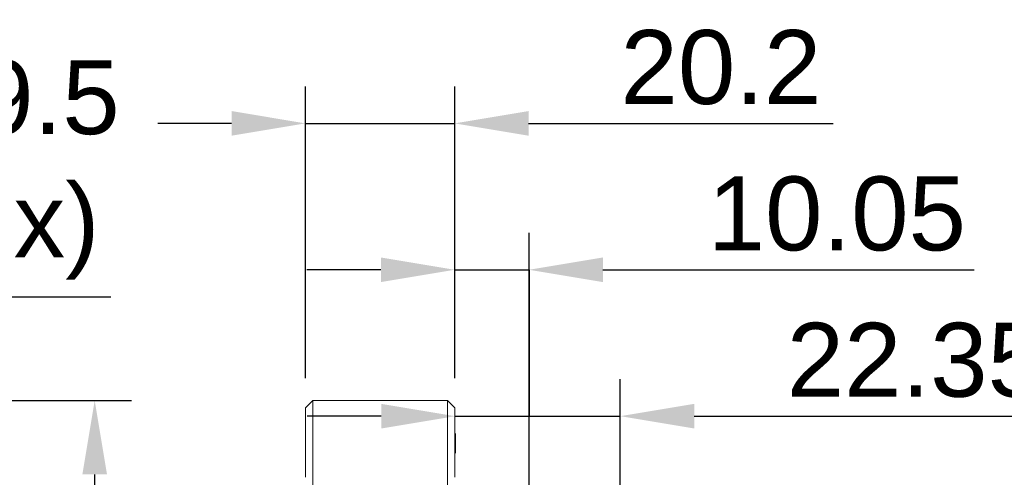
# Model space of a CAD drawing. Extents: x 0 to 283, y 0 to 196.
# Tile 12 of 30: x 98 to 164, y 121 to 152. Entities that reach past the tile are written whole.
import ezdxf

# ---------------------------------------------------------------- set-up
doc = ezdxf.new("R2010")
doc.units = 0
doc.layers.get('0').update_dxf_attribs({"linetype": 'CONTINUOUS'})
doc.layers.get('DEFPOINTS').update_dxf_attribs({"linetype": 'CONTINUOUS'})
doc.layers.add('DIM', color=7, linetype='CONTINUOUS')
doc.layers.add('VISIBLE', color=255, linetype='CONTINUOUS', lineweight=0)
doc.styles.add('SANSSERIF', font='sanss___.ttf')
doc.dimstyles.new('ISO-25$0', dxfattribs={"dimtxt": 2.5, "dimasz": 2.5, "dimexe": 1.25, "dimexo": 1, "dimgap": 0.6, "dimtad": 1, "dimdec": 1, "dimzin": 9, "dimdsep": 46, "dimtxsty": 'SANSSERIF', "dimcen": 0.75, "dimadec": 1, "dimazin": 0, "dimtfac": 1, "dimtdec": 1, "dimtmove": 0, "dimatfit": 3, "dimfxl": 1, "dimarcsym": 0})
doc.dimstyles.new('ISO-25$4', dxfattribs={"dimtxt": 2.5, "dimasz": 2.5, "dimexe": 1.25, "dimexo": 1, "dimgap": 0.6, "dimtad": 1, "dimtih": 1, "dimtoh": 1, "dimdec": 1, "dimlfac": 4, "dimzin": 1, "dimdsep": 46, "dimtxsty": 'SANSSERIF', "dimcen": 0, "dimadec": 1, "dimazin": 0, "dimtfac": 1, "dimtdec": 1, "dimtofl": 0, "dimtmove": 0, "dimatfit": 3, "dimfxl": 1, "dimarcsym": 0})

# ---------------------------------------------------------------- blocks, each defined once
blk = doc.blocks.new('*D14')
at = {"layer": 'DEFPOINTS', "color": 0, "transparency": 16777216}
for p in [(48.027, 125.772), (102.652, 125.772), (77.902, 73.822)]:
    blk.add_point(p, dxfattribs=at)
at = {"layer": 'DIM', "color": 0, "lineweight": -2, "transparency": 16777216}
for p, q in [((50.027, 125.772), (105.152, 125.772)), ((102.652, 78.822), (102.652, 120.772)), ((79.902, 73.822), (105.152, 73.822))]:
    blk.add_line(p, q, dxfattribs=at)
at = {"layer": 'DIM', "color": 0, "transparency": 16777216}
for points in [[(101.819, 120.772), (103.486, 120.772), (102.652, 125.772)], [(101.819, 78.822), (103.486, 78.822), (102.652, 73.822)]]:
    blk.add_solid(points, dxfattribs=at)
at = {"layer": 'DIM', "color": 0, "transparency": 16777216, "insert": (98.873, 99.797), "char_height": 5, "attachment_point": 5, "rotation": 90, "style": 'SANSSERIF'}
blk.add_mtext('103.9', dxfattribs=at)
blk = doc.blocks.new('*D15')
at = {"layer": 'DEFPOINTS', "color": 0, "transparency": 16777216}
for p in [(116.912, 144.511), (116.912, 125.272), (127.012, 125.272)]:
    blk.add_point(p, dxfattribs=at)
at = {"layer": 'DIM', "color": 0, "lineweight": -2, "transparency": 16777216}
for p, q in [((116.912, 127.272), (116.912, 147.011)), ((127.012, 127.272), (127.012, 147.011)), ((111.912, 144.511), (106.912, 144.511)), ((116.912, 144.511), (127.012, 144.511)), ((132.012, 144.511), (152.626, 144.511))]:
    blk.add_line(p, q, dxfattribs=at)
at = {"layer": 'DIM', "color": 0, "transparency": 16777216}
for points in [[(111.912, 145.345), (111.912, 143.678), (116.912, 144.511)], [(132.012, 145.345), (132.012, 143.678), (127.012, 144.511)]]:
    blk.add_solid(points, dxfattribs=at)
at = {"layer": 'DIM', "color": 0, "transparency": 16777216, "insert": (145.023, 148.287), "char_height": 5, "attachment_point": 5, "style": 'SANSSERIF'}
blk.add_mtext('20.2', dxfattribs=at)
blk = doc.blocks.new('*D16')
at = {"layer": 'DEFPOINTS', "color": 0, "transparency": 16777216}
for p in [(132.037, 134.611), (127.012, 125.272), (132.037, 113.485)]:
    blk.add_point(p, dxfattribs=at)
at = {"layer": 'DIM', "color": 0, "lineweight": -2, "transparency": 16777216}
for p, q in [((127.012, 127.272), (127.012, 137.111)), ((132.037, 115.485), (132.037, 137.111)), ((122.012, 134.611), (117.012, 134.611)), ((127.012, 134.611), (132.037, 134.611)), ((137.037, 134.611), (162.151, 134.611))]:
    blk.add_line(p, q, dxfattribs=at)
at = {"layer": 'DIM', "color": 0, "transparency": 16777216}
for points in [[(122.012, 135.444), (122.012, 133.778), (127.012, 134.611)], [(137.037, 135.444), (137.037, 133.778), (132.037, 134.611)]]:
    blk.add_solid(points, dxfattribs=at)
at = {"layer": 'DIM', "color": 0, "transparency": 16777216, "insert": (152.865, 138.386), "char_height": 5, "attachment_point": 5, "style": 'SANSSERIF'}
blk.add_mtext('10.05', dxfattribs=at)
blk = doc.blocks.new('*D25')
at = {"layer": 'DEFPOINTS', "color": 0, "transparency": 16777216}
for p in [(79.429, 120.55), (76.902, 116.528)]:
    blk.add_point(p, dxfattribs=at)
at = {"layer": 'DIM', "color": 0, "lineweight": -2, "transparency": 16777216}
for p, q in [((87.101, 132.767), (82.088, 124.785)), ((103.75, 132.767), (87.101, 132.767))]:
    blk.add_line(p, q, dxfattribs=at)
at = {"layer": 'DIM', "color": 0, "transparency": 16777216}
blk.add_solid([(81.382, 125.228), (82.793, 124.341), (79.429, 120.55)], dxfattribs=at)
at = {"layer": 'DIM', "color": 0, "transparency": 16777216, "insert": (96.967, 141.364), "char_height": 5, "attachment_point": 5, "style": 'SANSSERIF'}
blk.add_mtext('R9.5\\P(2x)', dxfattribs=at)
blk = doc.blocks.new('*D29')
at = {"layer": 'DEFPOINTS', "color": 0, "transparency": 16777216}
for p in [(127.037, 125.544), (138.212, 124.71), (138.212, 113.36)]:
    blk.add_point(p, dxfattribs=at)
at = {"layer": 'DIM', "color": 0, "lineweight": -2, "transparency": 16777216}
for p, q in [((138.212, 115.36), (138.212, 127.21)), ((122.037, 124.71), (117.037, 124.71)), ((127.037, 124.71), (138.212, 124.71)), ((143.212, 124.71), (167.733, 124.71)), ((127.037, 123.544), (127.037, 122.21))]:
    blk.add_line(p, q, dxfattribs=at)
at = {"layer": 'DIM', "color": 0, "transparency": 16777216}
for points in [[(122.037, 125.544), (122.037, 123.877), (127.037, 124.71)], [(143.212, 125.544), (143.212, 123.877), (138.212, 124.71)]]:
    blk.add_solid(points, dxfattribs=at)
at = {"layer": 'DIM', "color": 0, "transparency": 16777216, "insert": (158.21, 128.489), "char_height": 5, "attachment_point": 5, "style": 'SANSSERIF'}
blk.add_mtext('22.35', dxfattribs=at)

msp = doc.modelspace()

# ---------------------------------------------------------------- linework, layer by layer
msp.add_line((132.0375, 134.6108), (132.0375, 124.7105))
at = {"layer": 'VISIBLE'}
for p, q in [((116.9125, 125.2724), (117.4125, 125.7724)), ((116.9125, 125.2724), (116.9125, 120.5767)), ((117.4125, 121.0531), (117.4125, 125.7724)), ((126.5125, 125.7724), (117.4125, 125.7724)), ((126.5125, 125.7724), (126.5125, 121.0531)), ((127.0125, 125.2724), (126.5125, 125.7724)), ((127.0125, 120.5767), (127.0125, 125.2724)), ((117.4125, 116.5278), (117.4125, 121.0531)), ((126.5125, 121.0531), (126.5125, 116.5278))]:
    msp.add_line(p, q, dxfattribs=at)

# ---------------------------------------------------------------- dimensions: what is measured, and where the dimension line sits
at = {"layer": 'DIM'}
for base, p1, p2, override, picture, middle in [((116.9125, 144.5112), (127.0125, 125.2724), (116.9125, 125.2724), {"dimscale": 2, "dimlfac": 2}, '*D15', (145.0234, 144.5112)), ((132.0375, 134.6108), (127.0125, 125.2724), (132.0375, 113.4849), {"dimscale": 2, "dimdec": 2, "dimlfac": 2}, '*D16', (152.8646, 134.6108)), ((138.2125, 124.7105), (127.0375, 125.5438), (138.2125, 113.3599), {"dimscale": 2, "dimdec": 2, "dimlfac": 2}, '*D29', (158.2101, 124.7105))]:
    dim = msp.add_linear_dim(base=base, p1=p1, p2=p2, dimstyle='ISO-25$0', override=override, dxfattribs=at)
    dim.commit()
    dim.dimension.update_dxf_attribs({"geometry": picture, "text_midpoint": middle, "dimtype": 160})
dim = msp.add_radius_dim(center=(76.9024, 116.5278), mpoint=(79.4285, 120.5504), text='<>\\P(2x)', dimstyle='ISO-25$4', override={"dimscale": 2, "dimlfac": 2}, dxfattribs=at)
dim.commit()
dim.dimension.update_dxf_attribs({"geometry": '*D25', "text_midpoint": (96.9667, 132.7674), "dimtype": 164})
dim = msp.add_linear_dim(base=(102.6524, 125.7724), p1=(77.9024, 73.8224), p2=(48.0274, 125.7724), angle=90, dimstyle='ISO-25$0', override={"dimscale": 2, "dimlfac": 2}, dxfattribs=at)
dim.commit()
dim.dimension.update_dxf_attribs({"geometry": '*D14', "text_midpoint": (98.8735, 99.7974)})

doc.saveas('drawing.dxf')
